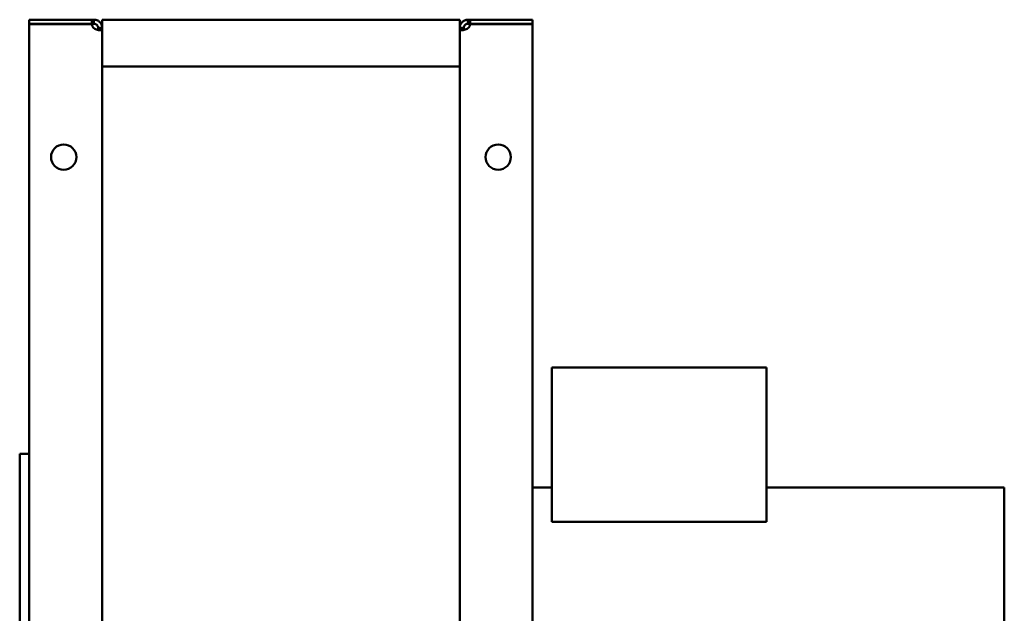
# Model space of a CAD drawing. Header units: millimetres. Extents: x 661 to 1019, y 378 to 810.
# Tile 2 of 2: x 661 to 1019, y 594 to 810. Entities that reach past the tile are written whole.
import ezdxf

# ---------------------------------------------------------------- set-up
doc = ezdxf.new("R2010")
doc.units = ezdxf.units.MM
doc.header["$LTSCALE"] = 4
doc.layers.add('Widoczne (ISO)', color=7, linetype='Continuous', lineweight=50)

msp = doc.modelspace()

# ---------------------------------------------------------------- linework, layer by layer
at = {"layer": 'Widoczne (ISO)'}
for p, q in [((687.21, 810), (664.5, 810)), ((664.5, 808.5), (664.5, 810)), ((687.21, 810), (688, 810)), ((687.21, 808.5), (687.21, 810)), ((688, 810), (688, 809.12)), ((688, 809.12), (688, 808.5)), ((691, 810), (691, 807)), ((821, 810), (691, 810)), ((821, 807), (821, 810)), ((824, 810), (824.79, 810)), ((824, 809.12), (824, 810)), ((824, 808.5), (824, 809.12)), ((847.5, 810), (824.79, 810)), ((824.79, 810), (824.79, 808.5)), ((847.5, 808.5), (847.5, 810)), ((664.5, 808.5), (687.21, 808.5)), ((687.21, 808.4), (664.5, 808.4)), ((664.5, 379.6), (664.5, 808.4)), ((688, 808.5), (687.21, 808.5)), ((689.5, 806.86), (689.5, 807)), ((689.5, 807), (690.12, 807)), ((690.12, 806.86), (689.5, 806.86)), ((690.12, 807), (691, 807)), ((691, 806.86), (690.12, 806.86)), ((691, 807), (691, 806.86)), ((691, 806.86), (691, 381.14)), ((821, 806.86), (821, 807)), ((821, 807), (821.88, 807)), ((821, 381.14), (821, 806.86)), ((821.88, 806.86), (821, 806.86)), ((821.88, 807), (822.5, 807)), ((822.5, 806.86), (821.88, 806.86)), ((822.5, 807), (822.5, 806.86)), ((824.79, 808.5), (824, 808.5)), ((847.5, 808.5), (824.79, 808.5)), ((847.5, 808.4), (824.79, 808.4)), ((847.5, 808.4), (847.5, 379.6)), ((821, 793), (691, 793)), ((854.5, 683.5), (932.5, 683.5)), ((854.5, 627.23), (854.5, 683.5)), ((932.5, 627.23), (932.5, 683.5)), ((661, 652), (661, 574.55)), ((661, 652), (664.5, 652)), ((854.5, 639.8), (847.5, 639.8)), ((1019, 639.8), (932.5, 639.8)), ((1019, 506.2), (1019, 639.8)), ((932.5, 627.23), (854.5, 627.23))]:
    msp.add_line(p, q, dxfattribs=at)
for centre in [(677, 760), (835, 760)]:
    msp.add_circle(centre, 4.6, dxfattribs=at)
for centre, start, end in [((689.7, 808.7), 186.8104, 227.2669), ((822.3, 808.7), 312.7331, 353.1896)]:
    msp.add_arc(centre, 2.5, start, end, dxfattribs=at)
for points, knots in [([(688, 810), (688.17, 810), (688.41, 809.99), (688.94, 809.86), (689.17, 809.77), (689.68, 809.5), (689.95, 809.3), (690.41, 808.82), (690.59, 808.55), (690.82, 808.05), (690.89, 807.83), (690.98, 807.41), (691, 807.2), (691, 807)], [-0.519596, -0.519596, -0.519596, -0.519596, -0.422419, -0.422419, -0.3440019, -0.3440019, -0.2435758, -0.2435758, -0.1431007, -0.1431007, -0.0728206, -0.0728206, 0, 0, 0, 0]), ([(821, 807), (821, 807.17), (821.01, 807.41), (821.14, 807.94), (821.23, 808.17), (821.5, 808.68), (821.7, 808.95), (822.18, 809.41), (822.45, 809.59), (822.95, 809.82), (823.17, 809.89), (823.59, 809.98), (823.8, 810), (824, 810)], [0, 0, 0, 0, 0.0618346, 0.0618346, 0.1117322, 0.1117322, 0.1756342, 0.1756342, 0.2395675, 0.2395675, 0.2842873, 0.2842873, 0.3306237, 0.3306237, 0.3306237, 0.3306237]), ([(689.5, 807), (689.5, 807.04), (689.5, 807.08), (689.49, 807.17), (689.49, 807.22), (689.46, 807.33), (689.44, 807.42), (689.38, 807.58), (689.36, 807.64), (689.27, 807.8), (689.2, 807.91), (689.04, 808.09), (688.94, 808.17), (688.74, 808.31), (688.63, 808.37), (688.47, 808.42), (688.43, 808.44), (688.32, 808.47), (688.25, 808.48), (688.16, 808.49), (688.13, 808.5), (688.06, 808.5), (688.03, 808.5), (688, 808.5)], [0, 0, 0, 0, 0.0200647, 0.0200647, 0.0392144, 0.0392144, 0.0683087, 0.0683087, 0.0842739, 0.0842739, 0.1127938, 0.1127938, 0.1408772, 0.1408772, 0.1711622, 0.1711622, 0.183544, 0.183544, 0.2033308, 0.2033308, 0.2141941, 0.2141941, 0.2254495, 0.2254495, 0.2254495, 0.2254495]), ([(691, 806.86), (691, 806.75), (690.99, 806.61), (690.86, 806.4), (690.77, 806.33), (690.5, 806.22), (690.3, 806.19), (689.82, 806.2), (689.55, 806.24), (689.05, 806.37), (688.83, 806.44), (688.41, 806.62), (688.2, 806.73), (688, 806.86)], [0, 0, 0, 0, 0.0618346, 0.0618346, 0.1117322, 0.1117322, 0.1756342, 0.1756342, 0.2395675, 0.2395675, 0.2842873, 0.2842873, 0.3306237, 0.3306237, 0.3306237, 0.3306237]), ([(689.34, 806.29), (689.37, 806.32), (689.39, 806.35), (689.42, 806.41), (689.44, 806.44), (689.47, 806.52), (689.48, 806.58), (689.49, 806.67), (689.5, 806.71), (689.5, 806.78), (689.5, 806.82), (689.5, 806.86)], [-0.09076928, -0.09076928, -0.09076928, -0.09076928, -0.07202298, -0.07202298, -0.05559608, -0.05559608, -0.02934488, -0.02934488, -0.01493261, -0.01493261, 0, 0, 0, 0]), ([(824, 806.86), (823.83, 806.75), (823.59, 806.61), (823.06, 806.4), (822.83, 806.33), (822.32, 806.22), (822.05, 806.19), (821.59, 806.2), (821.41, 806.24), (821.18, 806.37), (821.11, 806.44), (821.02, 806.62), (821, 806.73), (821, 806.86)], [-0.519596, -0.519596, -0.519596, -0.519596, -0.422419, -0.422419, -0.3440019, -0.3440019, -0.2435758, -0.2435758, -0.1431007, -0.1431007, -0.0728206, -0.0728206, 0, 0, 0, 0]), ([(824, 808.5), (823.96, 808.5), (823.92, 808.5), (823.83, 808.49), (823.78, 808.49), (823.67, 808.46), (823.58, 808.44), (823.42, 808.38), (823.36, 808.36), (823.2, 808.27), (823.09, 808.2), (822.91, 808.04), (822.83, 807.94), (822.69, 807.74), (822.63, 807.63), (822.58, 807.47), (822.56, 807.43), (822.53, 807.32), (822.52, 807.25), (822.51, 807.16), (822.5, 807.13), (822.5, 807.06), (822.5, 807.03), (822.5, 807)], [-0.299104, -0.299104, -0.299104, -0.299104, -0.2724841, -0.2724841, -0.2470782, -0.2470782, -0.2084788, -0.2084788, -0.1872978, -0.1872978, -0.1494604, -0.1494604, -0.1122022, -0.1122022, -0.072023, -0.072023, -0.0555961, -0.0555961, -0.0293449, -0.0293449, -0.0149326, -0.0149326, 0, 0, 0, 0]), ([(822.5, 806.86), (822.5, 806.81), (822.5, 806.75), (822.51, 806.66), (822.51, 806.61), (822.54, 806.51), (822.56, 806.44), (822.61, 806.34), (822.63, 806.32), (822.66, 806.29)], [0, 0, 0, 0, 0.02006472, 0.02006472, 0.03921439, 0.03921439, 0.06830871, 0.06830871, 0.08159063, 0.08159063, 0.08159063, 0.08159063])]:
    msp.add_open_spline(points, degree=3, knots=knots, dxfattribs=at)

doc.saveas('drawing.dxf')
